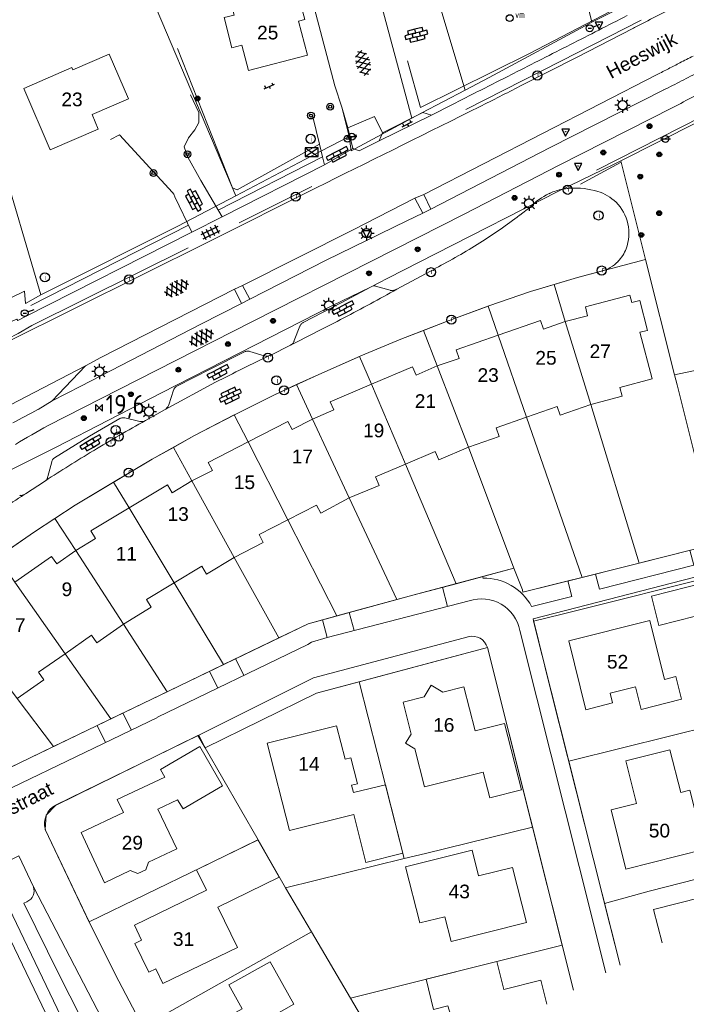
# Model space of a CAD drawing. Header units: metres. Extents: x 117922 to 130630, y 447724 to 454087.
# Tile 45 of 61: x 125451 to 125539, y 451205 to 451335. Entities that reach past the tile are written whole.
import ezdxf

# ---------------------------------------------------------------- set-up
doc = ezdxf.new("R2010")
doc.units = ezdxf.units.M
doc.layers.get('0').update_dxf_attribs({"color": 8})
for name, color, linetype, lineweight in [('B01', 8, 'Continuous', 0), ('B11', 8, 'Continuous', 0), ('G01', 8, 'Continuous', 0), ('G02', 8, 'Continuous', 0), ('G03', 8, 'Continuous', 0), ('Q19', 8, 'Continuous', 0), ('T00', 8, 'Continuous', 0), ('V00', 8, 'Continuous', 0), ('Z02', 7, 'Continuous', 0), ('Z06', 7, 'Continuous', 0)]:
    doc.layers.add(name, color=color, linetype=linetype, lineweight=lineweight)
for name, color, linetype in [('SYM-GV1', 8, 'Continuous'), ('SYM-OV4', 8, 'Continuous'), ('SYM-OV5', 8, 'Continuous'), ('TOPOT14', 8, 'Continuous'), ('TOPOT20', 8, 'Continuous'), ('TOPOT21', 8, 'Continuous'), ('TOPOT23', 8, 'Continuous'), ('TOPOT26', 8, 'Continuous'), ('TOPOT28', 8, 'Continuous'), ('TOPOT30', 1, 'Continuous'), ('TOPOT36', 8, 'Continuous'), ('TOPOT52', 8, 'Continuous'), ('TOPOT63', 8, 'Continuous'), ('TOPOT85', 8, 'Continuous'), ('TOPOT94', 8, 'Continuous')]:
    doc.layers.add(name, color=color, linetype=linetype)
doc.styles.add('ISO', font='ISO')
doc.styles.add('Z02', font='arial.ttf', dxfattribs={"height": 1.8})
doc.styles.add('Z06', font='arial.ttf', dxfattribs={"height": 1.8})

# ---------------------------------------------------------------- blocks, each defined once
blk = doc.blocks.new('asfalt6')
at = {"color": 0, "linetype": 'ByBlock', "lineweight": -2}
for p, q in [((-0.76, 1.01), (0.3, 1.62)), ((-0.3, 1.62), (0.76, 1.01)), ((-0.93, 0.18), (0.7, 1.13)), ((-0.89, -0.52), (0.89, 0.52)), ((-0.89, 0.52), (0.89, -0.52)), ((-0.7, 1.13), (0.93, 0.18)), ((-0.93, -0.18), (0.7, -1.13)), ((-0.76, -1.01), (0.3, -1.62)), ((-0.7, -1.13), (0.93, -0.18)), ((-0.3, -1.62), (0.76, -1.01))]:
    blk.add_line(p, q, dxfattribs=at)
blk = doc.blocks.new('tegels4')
at = {"color": 0, "linetype": 'ByBlock', "lineweight": -2}
for p, q in [((0.62, 0.94), (-0.62, 0.94)), ((0.62, 0.31), (-0.62, 0.31)), ((-0.31, -1.23), (-0.31, 1.25)), ((0.31, -1.23), (0.31, 1.25)), ((0.62, -0.31), (-0.62, -0.31)), ((0.62, -0.94), (-0.62, -0.94))]:
    blk.add_line(p, q, dxfattribs=at)
blk = doc.blocks.new('paal')
at = {"color": 0}
for radius in [0.45, 0.2]:
    blk.add_circle((0, 0), radius, dxfattribs=at)
blk = doc.blocks.new('lichtmast')
at = {"color": 0}
for p, q in [((-0.6, 0), (-1, 0)), ((-0.71, 0.71), (-0.42, 0.42)), ((0, 0.6), (0, 1)), ((0.42, 0.42), (0.71, 0.71)), ((0.6, 0), (1, 0)), ((-0.42, -0.42), (-0.71, -0.71)), ((0, -0.6), (0, -1)), ((0.42, -0.42), (0.71, -0.71))]:
    blk.add_line(p, q, dxfattribs=at)
blk.add_circle((0, 0), 0.6, dxfattribs=at)
blk = doc.blocks.new('schk')
at = {"color": 0}
for p, q in [((0.86, 0.56), (-0.86, 0.56)), ((-0.86, 0.56), (-0.86, -0.56)), ((0.86, -0.56), (0.86, 0.56)), ((-0.86, -0.56), (0.86, -0.56))]:
    blk.add_line(p, q, dxfattribs=at)
at = {"color": 0, "linetype": 'Continuous'}
for p, q in [((-0.86, 0.56), (0.86, -0.56)), ((-0.86, -0.56), (0.86, 0.56))]:
    blk.add_line(p, q, dxfattribs=at)
blk = doc.blocks.new('vlaggenmast')
at = {"color": 0}
blk.add_circle((0, 0), 0.45, dxfattribs=at)
at = {"color": 0, "style": 'ISO'}
blk.add_attdef('VLAGGENMAST', (0.7, 0), '', height=0.9, dxfattribs=at)
blk = doc.blocks.new('boom')
at = {"color": 0}
for radius in [0.315, 0.225, 0.135]:
    blk.add_circle((0, 0), radius, dxfattribs=at)
blk = doc.blocks.new('verkeersbord')
at = {"color": 0}
for p, q in [((0.5, 0.32), (-0.5, 0.32)), ((-0.5, 0.32), (0, -0.6)), ((0, -0.6), (0.5, 0.32))]:
    blk.add_line(p, q, dxfattribs=at)
blk = doc.blocks.new('aanduidingsbord')
at = {"color": 0}
for p, q in [((-0.81, -0.33), (0, 0)), ((-1.45, -0.5), (-1.01, -0.5))]:
    blk.add_line(p, q, dxfattribs=at)
blk.add_circle((-1.23, -0.5), 0.45, dxfattribs=at)
blk = doc.blocks.new('klinkers4')
at = {"color": 0, "linetype": 'ByBlock', "lineweight": -2}
for p, q in [((0, 1.5), (-0.5, 1.5)), ((-0.5, 1.5), (-0.5, 0.5)), ((0, 1.5), (0, 1)), ((-0.5, 0.5), (-0.5, -0.5)), ((0, 0.5), (-0.5, 0.5)), ((0.5, 1), (0, 1)), ((0, 1), (0, 0.5)), ((0, 0.5), (0, 0)), ((0.5, 0), (0, 0)), ((0, 0), (0, -0.5)), ((0.5, 0), (0.5, 1)), ((0.5, -1), (0.5, 0)), ((-0.5, -0.5), (-0.5, -1.5)), ((0, -0.5), (-0.5, -0.5)), ((0, -0.5), (0, -1)), ((0, -1), (0.5, -1)), ((0, -1), (0, -1.5)), ((-0.5, -1.5), (0, -1.5))]:
    blk.add_line(p, q, dxfattribs=at)
blk = doc.blocks.new('klinkers6')
at = {"color": 0, "linetype": 'ByBlock', "lineweight": -2}
for p, q in [((0.25, 1.5), (-0.25, 1.5)), ((-0.25, 1.5), (-0.25, 0.5)), ((0.25, 0.5), (0.25, 1.5)), ((-0.25, 1), (-0.75, 1)), ((-0.75, 1), (-0.75, 0)), ((-0.25, 0), (-0.75, 0)), ((-0.75, 0), (-0.75, -1)), ((0.25, 0.5), (-0.25, 0.5)), ((-0.25, 0.5), (-0.25, -0.5)), ((0.75, 1), (0.25, 1)), ((0.25, -0.5), (0.25, 0.5)), ((0.75, 0), (0.75, 1)), ((-0.75, -1), (-0.25, -1)), ((-0.25, -0.5), (-0.25, 0)), ((0.25, -0.5), (-0.25, -0.5)), ((-0.25, -0.5), (-0.25, -1.5)), ((0.75, 0), (0.25, 0)), ((0.25, 0), (0.25, -0.5)), ((0.25, -1.5), (0.25, -0.5)), ((0.25, -1), (0.75, -1)), ((0.75, -1), (0.75, 0)), ((-0.25, -1.5), (0.25, -1.5))]:
    blk.add_line(p, q, dxfattribs=at)
blk = doc.blocks.new('klinkers2')
at = {"color": 0, "linetype": 'ByBlock', "lineweight": -2}
for p, q in [((-0.31, 0.5), (0, 0.5)), ((0, -0.75), (0, 0.75)), ((0, 0), (0.31, 0)), ((0, -0.5), (-0.31, -0.5))]:
    blk.add_line(p, q, dxfattribs=at)
blk = doc.blocks.new('grensmarkering')
at = {"color": 0}
blk.add_line((-0.67, 0), (0.67, 0), dxfattribs=at)
blk.add_circle((0, 0), 0.45, dxfattribs=at)
blk = doc.blocks.new('kolk')
at = {"color": 0}
blk.add_circle((0, 0), 0.6, dxfattribs=at)
at = {"color": 0, "linetype": 'Continuous', "style": 'ISO'}
blk.add_attdef('KOLK', (-0.04, -0.26), '', height=0.8, dxfattribs=at)
blk = doc.blocks.new('inspectieput')
at = {"color": 0}
blk.add_circle((0, 0), 0.6, dxfattribs=at)
at = {"color": 0, "linetype": 'Continuous', "style": 'ISO'}
blk.add_attdef('I', (0, -0.39), '', height=0.8, dxfattribs=at)
blk = doc.blocks.new('verkeersbord-pl')
at = {"color": 0, "linetype": 'Continuous'}
blk.add_circle((0, 0), 0.03, dxfattribs=at)
blk = doc.blocks.new('kilometerpaal')
at = {"color": 0}
for p, q in [((-0.44, 0.44), (0.44, -0.44)), ((-0.44, -0.44), (-0.44, 0.44)), ((0.44, 0.44), (-0.44, -0.44)), ((0.44, -0.44), (0.44, 0.44))]:
    blk.add_line(p, q, dxfattribs=at)
at = {"color": 0, "style": 'ISO'}
blk.add_attdef('KILOMETERPAAL', (0.59, 0.87), '', height=2.5, dxfattribs=at)

msp = doc.modelspace()

# ---------------------------------------------------------------- linework, layer by layer
at = {"layer": 'B01', "flags": 128}
for points in [[(125481.09, 451327.82), (125480.22, 451331.16), (125478.89, 451330.82), (125477.86, 451334.79), (125479.18, 451335.13), (125478.32, 451338.47), (125484.3, 451340.02), (125482.44, 451347.27), (125479.19, 451346.43), (125476.93, 451355.1), (125483.7, 451356.86), (125485.97, 451348.15), (125484.76, 451347.84), (125486.65, 451340.58), (125486.09, 451340.43), (125486.57, 451338.59), (125487.37, 451338.8), (125488.49, 451334.53), (125487.66, 451334.31), (125488.83, 451329.84), (125481.09, 451327.82)], [(125465.27, 451324.09), (125462.75, 451329.97), (125457.97, 451327.91), (125457.84, 451328.21), (125451.5, 451325.47), (125454.96, 451317.4), (125461.3, 451320.12), (125460.48, 451322.04), (125465.27, 451324.09)], [(125526.13, 451283.87), (125530.26, 451284.95), (125529.95, 451286.1), (125534.23, 451287.24), (125532.6, 451293.37), (125533.62, 451293.63), (125532.58, 451297.56), (125531.56, 451297.28), (125531.28, 451298.28), (125525.43, 451296.71), (125525.73, 451295.54), (125522.79, 451294.78)], [(125522.79, 451294.78), (125519.93, 451293.79), (125519.53, 451294.92), (125513.97, 451292.99)], [(125513.97, 451292.99), (125508.41, 451291.06), (125508.8, 451289.92), (125505.93, 451288.94)], [(125497.26, 451286.53), (125502.68, 451288.84), (125503.14, 451287.73), (125505.93, 451288.94)], [(125489.52, 451281.95), (125492.32, 451283.15), (125491.85, 451284.24), (125497.26, 451286.53)], [(125517.69, 451282.21), (125521.71, 451283.6), (125522.11, 451282.47), (125526.13, 451283.87)], [(125481.03, 451278.95), (125486.26, 451281.63), (125486.81, 451280.57), (125489.52, 451281.95)], [(125510.04, 451278.27), (125514.07, 451279.68), (125513.68, 451280.82), (125517.69, 451282.21)], [(125473.63, 451273.83), (125476.33, 451275.2), (125475.79, 451276.26), (125481.03, 451278.95)], [(125505.65, 451277.67), (125501.73, 451276)], [(125505.65, 451277.67), (125506.12, 451276.57), (125510.04, 451278.27)], [(125501.73, 451276), (125497.82, 451274.34), (125498.29, 451273.23), (125494.35, 451271.58)], [(125465.35, 451270.26), (125470.4, 451273.29), (125471.02, 451272.26), (125473.63, 451273.83)], [(125494.35, 451271.58), (125490.59, 451269.59), (125490.05, 451270.63), (125486.26, 451268.69)], [(125458.33, 451264.64), (125460.92, 451266.22), (125460.3, 451267.23), (125465.35, 451270.26)], [(125486.26, 451268.69), (125482.47, 451266.76), (125483.02, 451265.69), (125479.21, 451263.75)], [(125450.33, 451260.51), (125455.16, 451263.88), (125455.85, 451262.9), (125458.33, 451264.64)], [(125479.21, 451263.75), (125475.55, 451261.56), (125474.93, 451262.59), (125471.29, 451260.4)], [(125471.29, 451260.4), (125467.65, 451258.21), (125468.27, 451257.18), (125464.6, 451254.96)], [(125542.34, 451256.64), (125541.39, 451260.47), (125534.14, 451258.63), (125535.1, 451254.81), (125542.34, 451256.64)], [(125535.83, 451247.68), (125533.9, 451255.46), (125523.25, 451252.78), (125525.51, 451243.71), (125529.01, 451244.6), (125528.7, 451245.88), (125532.02, 451246.72)], [(125464.6, 451254.96), (125461.12, 451252.52), (125460.43, 451253.51), (125456.94, 451251.07)], [(125456.94, 451251.07), (125453.45, 451248.65), (125454.14, 451247.66), (125450.63, 451245.2)], [(125517, 451233.16), (125514.78, 451241.87), (125510.91, 451240.91), (125509.42, 451246.73), (125506.65, 451246.02), (125505.13, 451246.92), (125504.21, 451245.4), (125501.43, 451244.7), (125502.5, 451240.51), (125501.77, 451239.29), (125502.99, 451238.56), (125504.26, 451233.54), (125511.97, 451235.5), (125512.83, 451232.12), (125517, 451233.16)], [(125494.57, 451237.38), (125493.79, 451237.19), (125492.67, 451241.57), (125483.55, 451239.29), (125486.46, 451227.81), (125494.93, 451229.92), (125496.54, 451223.61), (125501.39, 451224.81), (125499.1, 451233.83), (125494.89, 451232.81), (125494.65, 451233.78), (125495.43, 451233.97), (125494.57, 451237.38)], [(125477.66, 451233.67), (125474.68, 451238.87), (125469.48, 451235.85), (125470.06, 451234.82), (125463.77, 451231.89), (125464.61, 451230.17), (125459.06, 451227.56), (125462.14, 451220.94), (125465.52, 451222.53), (125466.53, 451222.17), (125467.56, 451222.63), (125467.91, 451223.64), (125471.64, 451225.41), (125469.15, 451230.64), (125471.74, 451231.86), (125472.47, 451230.66), (125477.66, 451233.67)], [(125541.14, 451225.35), (125539.2, 451233.11), (125537.98, 451232.81), (125536.57, 451238.44), (125530.75, 451236.99), (125532.16, 451231.36), (125528.82, 451230.51), (125530.77, 451222.73), (125541.14, 451225.35)], [(125485.12, 451221.68), (125482.3, 451226.57), (125474.25, 451222.65), (125475.53, 451219.94), (125466.06, 451215.35), (125467.01, 451213.4), (125466.13, 451212.96), (125467.97, 451209.18), (125468.87, 451209.61), (125469.8, 451207.66), (125479.62, 451212.41), (125477.03, 451217.73), (125485.12, 451221.68)], [(125517.66, 451215.7), (125515.83, 451222.96), (125511.38, 451221.84), (125510.52, 451225.24), (125501.76, 451223.05), (125503.63, 451215.64), (125506.93, 451216.47), (125507.75, 451213.21), (125517.66, 451215.7)], [(125541.53, 451216.21), (125540.82, 451219.05), (125534.42, 451217.43), (125535.54, 451213.03)], [(125487.05, 451204.96), (125483.95, 451210.54), (125478.5, 451207.49), (125480.24, 451204.35), (125472.76, 451200.18), (125475.68, 451194.96), (125476.86, 451194.61), (125477.44, 451193.59), (125485.39, 451198.06), (125483.39, 451201.66), (125483.82, 451203.13), (125487.05, 451204.96)], [(125520.34, 451204.94), (125519.55, 451208.11), (125514.7, 451206.9), (125513.77, 451210.58), (125504.45, 451208.24), (125505.44, 451204.27), (125507.32, 451204.75), (125508.07, 451202.33), (125508.92, 451198.97), (125509.01, 451198.91)]]:
    msp.add_lwpolyline(points, dxfattribs=at)
at = {"layer": 'B11', "flags": 128}
msp.add_lwpolyline([(125532.02, 451246.72), (125532.78, 451243.73), (125538.07, 451245.08), (125537.32, 451248.06), (125535.83, 451247.68)], dxfattribs=at)
at = {"layer": 'G01', "flags": 128}
for points in [[(125518.64, 451366.19), (125522.39, 451350.14), (125526.29, 451334.19)], [(125502.67, 451349.62), (125506.42, 451335.91), (125509.62, 451325.26)], [(125495.56, 451347.72), (125502.59, 451321.55)], [(125464.34, 451346.84), (125479.41, 451311.35)], [(125442.73, 451335.69), (125453.74, 451298.29)], [(125550.36, 451326.38), (125540.1, 451320.99), (125530.09, 451315.95)], [(125553.28, 451303.26), (125555.75, 451291.57), (125550.25, 451290.54), (125537.16, 451287.79)], [(125521.3, 451299.66), (125524.39, 451300.57), (125533.35, 451302.96)], [(125512.64, 451296.82), (125512.71, 451296.84), (125518.22, 451298.75), (125521.3, 451299.66)], [(125521.3, 451299.66), (125522.79, 451294.78), (125526.13, 451283.87), (125532.51, 451263.01)], [(125504.13, 451293.62), (125507.13, 451294.78), (125512.64, 451296.82)], [(125512.64, 451296.82), (125513.97, 451292.99), (125517.69, 451282.21), (125524.99, 451261.12)], [(125495.7, 451290.2), (125495.87, 451290.27), (125501.13, 451292.46), (125504.13, 451293.62)], [(125504.13, 451293.62), (125505.93, 451288.94), (125510.04, 451278.27), (125515.99, 451262.34)], [(125487.4, 451286.49), (125490.33, 451287.84), (125495.7, 451290.2)], [(125495.7, 451290.2), (125497.26, 451286.53), (125501.73, 451276), (125508.4, 451260.29)], [(125479.21, 451282.51), (125479.41, 451282.61), (125484.48, 451285.14), (125487.4, 451286.49)], [(125487.4, 451286.49), (125489.52, 451281.95), (125494.35, 451271.58), (125500.59, 451258.19)], [(125471.2, 451278.23), (125473.98, 451279.78), (125479.21, 451282.51)], [(125479.21, 451282.51), (125481.03, 451278.95), (125486.26, 451268.69), (125492.7, 451256.05)], [(125463.32, 451273.64), (125468.38, 451276.66), (125471.2, 451278.23)], [(125471.2, 451278.23), (125473.63, 451273.83), (125479.21, 451263.75), (125485.06, 451253.16)], [(125455.59, 451268.87), (125458.27, 451270.62), (125463.32, 451273.64)], [(125463.32, 451273.64), (125465.35, 451270.26), (125471.29, 451260.4), (125477.77, 451249.65)], [(125448.04, 451263.79), (125452.92, 451267.13), (125455.59, 451268.87)], [(125455.59, 451268.87), (125458.33, 451264.64), (125464.6, 451254.96), (125470.36, 451246.08)], [(125542.74, 451265.57), (125532.51, 451263.01)], [(125462.94, 451242.5), (125456.94, 451251.07), (125450.33, 451260.51), (125448.04, 451263.79)], [(125532.51, 451263.01), (125530.4, 451262.48), (125524.99, 451261.12)], [(125515.99, 451262.34), (125508.4, 451260.29)], [(125524.99, 451261.12), (125517.21, 451259.17), (125517.14, 451259.48), (125515.99, 451262.34)], [(125518.6, 451255.37), (125522.39, 451256.27), (125543.74, 451261.61)], [(125508.4, 451260.29), (125502.7, 451258.76), (125500.59, 451258.19)], [(125440.69, 451258.45), (125443.71, 451254.43), (125450.63, 451245.2), (125455.39, 451238.86)], [(125500.59, 451258.19), (125492.7, 451256.05)], [(125492.7, 451256.05), (125488.92, 451255.02), (125485.06, 451253.16)], [(125518.6, 451255.37), (125523.25, 451236.92)], [(125485.06, 451253.16), (125477.77, 451249.65)], [(125495.67, 451247.39), (125512.53, 451251.88), (125518.47, 451228.27)], [(125477.77, 451249.65), (125470.36, 451246.08)], [(125475.37, 451238.67), (125490.03, 451245.88), (125495.67, 451247.39)], [(125501.57, 451224.11), (125495.67, 451247.39)], [(125470.36, 451246.08), (125462.94, 451242.5)], [(125462.94, 451242.5), (125461.05, 451241.59), (125455.39, 451238.86)], [(125523.25, 451236.92), (125530.32, 451238.7), (125548.36, 451243.18)], [(125474.43, 451240.31), (125455.68, 451231.11), (125454.45, 451229.84), (125454.33, 451227.96), (125460.1, 451215.77)], [(125474.43, 451240.31), (125475.37, 451238.67)], [(125455.39, 451238.86), (125447.76, 451235.18)], [(125482.33, 451226.57), (125475.37, 451238.67)], [(125523.25, 451236.92), (125526.46, 451224.19), (125527.96, 451218.19)], [(125518.47, 451228.27), (125504.38, 451224.8), (125501.57, 451224.11)], [(125518.47, 451228.27), (125522.38, 451212.73)], [(125460.1, 451215.77), (125482.33, 451226.57)], [(125485.96, 451220.26), (125482.33, 451226.57)], [(125501.57, 451224.11), (125485.96, 451220.26)], [(125527.96, 451218.19), (125533.81, 451219.82), (125540.21, 451221.46), (125552.99, 451224.75)], [(125449.46, 451198.77), (125455.4, 451201.62), (125445.62, 451221.93), (125437.33, 451217.95)], [(125489.38, 451214.46), (125485.96, 451220.26)], [(125527.96, 451218.19), (125529.99, 451210.07)], [(125460.1, 451215.77), (125460.2, 451215.55), (125464.01, 451208), (125467.17, 451201.98)], [(125467.17, 451201.98), (125489.38, 451214.46)], [(125494.51, 451205.76), (125489.38, 451214.46)], [(125522.38, 451212.73), (125494.51, 451205.76)], [(125522.38, 451212.73), (125523.87, 451206.82)], [(125497.03, 451201.47), (125494.51, 451205.76)]]:
    msp.add_lwpolyline(points, dxfattribs=at)
at = {"layer": 'G02', "flags": 128}
for points in [[(125479.41, 451311.35), (125489.4, 451316.58), (125494.34, 451319.15)], [(125499.41, 451300.48), (125505.69, 451303.68), (125521.89, 451311.96), (125529.22, 451315.51), (125530.09, 451315.95)], [(125530.09, 451315.95), (125533.35, 451302.96)], [(125453.74, 451298.29), (125454.61, 451298.76), (125471.79, 451307.36), (125479.41, 451311.35)], [(125533.35, 451302.96), (125537.16, 451287.79)], [(125391.43, 451236.98), (125392.23, 451237.47), (125397.15, 451240.72), (125406.22, 451247.54), (125422.04, 451258.84), (125433.65, 451266.95), (125447.29, 451274.06), (125455.67, 451278.21), (125469.62, 451285.4), (125492.12, 451296.91), (125497.06, 451299.28), (125499.41, 451300.48)], [(125416.8, 451281.82), (125451.59, 451298.78), (125451.7, 451297.18), (125453.74, 451298.29)], [(125537.16, 451287.79), (125537.5, 451286.45), (125542.74, 451265.57)]]:
    msp.add_lwpolyline(points, dxfattribs=at)
at = {"layer": 'G03', "flags": 128}
for points in [[(125487.23, 451345.64), (125492.45, 451325.79), (125493.37, 451323.02), (125494.34, 451319.15)], [(125526.29, 451334.19), (125536.85, 451339.56), (125538.7, 451340.53)], [(125509.62, 451325.26), (125512.77, 451326.91), (125525.96, 451334.03), (125526.29, 451334.19)], [(125502.59, 451321.55), (125503.91, 451322.26), (125509.62, 451325.26)], [(125494.58, 451317.27), (125502.59, 451321.55)], [(125494.34, 451319.15), (125494.58, 451317.27)]]:
    msp.add_lwpolyline(points, dxfattribs=at)
at = {"layer": 'Q19', "flags": 128}
for points in [[(125491.1, 451315.42), (125494.83, 451317.56)], [(125470.1, 451283.23), (125476.74, 451286.79)]]:
    msp.add_lwpolyline(points, dxfattribs=at)
at = {"layer": 'Q19'}
for centre, radius, start, end in [((125321.9, 451621.58), 368.74, 298.3733, 298.9904), ((125329.65, 451607.51), 352.68, 297.7075, 298.3526), ((125332, 451602.76), 347.38, 297.0787, 297.7288), ((125327.89, 451610.78), 356.39, 296.4646, 297.0803), ((125616.72, 451012.63), 307.83, 115.5531, 117.047), ((125579.32, 451080.63), 230.12, 119.0682, 120.0563), ((125579.14, 451081.12), 229.6, 120.0774, 121.0675), ((125578.95, 451081.58), 229.11, 121.0875, 122.0387), ((125572.58, 451091.74), 217.12, 122.0355, 122.9962), ((125562.47, 451100.81), 204, 122.9335, 123.9422)]:
    msp.add_arc(centre, radius, start, end, dxfattribs=at)
at = {"layer": 'T00', "flags": 128}
for points in [[(125502.01, 451329.1), (125503.71, 451322.96), (125518.07, 451330.06), (125536.12, 451339.48)], [(125532.78, 451334.46), (125522.18, 451329.04), (125509.67, 451322.68)], [(125471.72, 451330.71), (125478.98, 451312.38), (125479.58, 451312.12), (125490.43, 451318.13)], [(125526.88, 451314.72), (125549.08, 451325.98)], [(125477.08, 451309.46), (125490.84, 451316.47)], [(125530.06, 451315.74), (125524.8, 451312.88)], [(125489.41, 451312.54), (125479.85, 451307.76)], [(125452.42, 451296.91), (125473.18, 451307.48)], [(125473.12, 451304.47), (125452.55, 451294.25), (125450.77, 451293.22), (125449.41, 451292.53), (125428.86, 451282.3)], [(125540.33, 451264.96), (125530.4, 451262.48), (125517.21, 451259.17), (125517.14, 451259.48), (125515.99, 451262.34), (125502.7, 451258.76), (125488.92, 451255.02), (125461.05, 451241.59), (125437.09, 451230.03), (125432.04, 451235.87)]]:
    msp.add_lwpolyline(points, dxfattribs=at)
at = {"layer": 'V00', "flags": 128}
for points in [[(125516.82, 451325.75), (125524.24, 451329.55), (125531.67, 451333.35)], [(125531.67, 451333.35), (125531.78, 451333.41), (125531.9, 451333.47)], [(125534.88, 451327.28), (125519.89, 451319.59), (125504.15, 451311.49)], [(125535.74, 451325.27), (125520.79, 451317.69), (125505.1, 451309.59)], [(125477.59, 451308.58), (125474.81, 451313.34), (125473.1, 451316.42), (125472.62, 451317.79), (125473.19, 451318.97), (125474.02, 451320.02), (125474.56, 451321), (125474.52, 451322.29), (125473.46, 451324.63)], [(125505.17, 451321.97), (125507.87, 451323.33), (125510.58, 451324.7)], [(125454.69, 451281.13), (125464.01, 451285.83), (125481.53, 451294.75), (125497.26, 451302.74), (125509.47, 451308.91), (125521.98, 451315.37), (125536.94, 451322.96)], [(125494.15, 451320.29), (125493.37, 451323.02)], [(125490.43, 451318.13), (125489.54, 451321.73)], [(125494.15, 451320.29), (125497.66, 451321.76), (125498.74, 451319.61)], [(125498.29, 451318.58), (125505.17, 451321.97)], [(125498.74, 451319.61), (125504.02, 451322.29), (125505.17, 451321.97)], [(125494.15, 451320.29), (125494.83, 451317.56)], [(125473.62, 451306.57), (125471.4, 451311.21), (125471.25, 451311.54), (125471.07, 451311.76), (125464.09, 451319.35), (125462.91, 451318.76)], [(125495.63, 451317.25), (125498.29, 451318.58)], [(125498.74, 451319.61), (125498.29, 451318.58)], [(125490.84, 451316.47), (125490.43, 451318.13)], [(125494.83, 451317.56), (125495.63, 451317.25)], [(125491.1, 451315.42), (125490.84, 451316.47)], [(125477.59, 451308.58), (125491.1, 451315.42)], [(125421.88, 451278.36), (125449.35, 451292.14), (125475.83, 451305.26), (125489.99, 451312.38)], [(125491.25, 451313.01), (125489.99, 451312.38)], [(125502.96, 451311.04), (125494.86, 451306.86), (125480.3, 451299.55)], [(125502.96, 451311.04), (125504.15, 451311.49)], [(125504.01, 451309.04), (125502.96, 451311.04)], [(125505.1, 451309.59), (125504.15, 451311.49)], [(125504.01, 451309.04), (125505.1, 451309.59)], [(125518.16, 451309.84), (125516.78, 451308.77)], [(125473.62, 451306.57), (125477.59, 451308.58)], [(125501.91, 451308.05), (125504.01, 451309.04)], [(125481.24, 451297.72), (125491.31, 451302.85), (125501.91, 451308.05)], [(125451.62, 451295.42), (125473.62, 451306.57)], [(125505.7, 451301.79), (125500.62, 451299.04)], [(125425.13, 451246.07), (125428.88, 451249.2), (125438.14, 451256.53), (125443.26, 451260.38), (125447.97, 451263.74), (125452.92, 451267.13), (125458.27, 451270.62), (125468.38, 451276.66), (125473.98, 451279.78), (125479.41, 451282.61), (125484.48, 451285.14), (125490.33, 451287.84), (125495.87, 451290.27), (125501.13, 451292.46), (125507.13, 451294.78), (125512.71, 451296.84), (125518.22, 451298.75), (125524.39, 451300.57), (125527.49, 451301.4)], [(125479.22, 451299.04), (125480.3, 451299.55)], [(125480.3, 451299.55), (125481.24, 451297.72)], [(125497.15, 451299.32), (125493.29, 451297.24), (125488.29, 451294.66)], [(125499.72, 451298.9), (125497.8, 451299.46)], [(125459.6, 451288.98), (125461.63, 451290.04), (125479.22, 451299.04)], [(125480.17, 451297.17), (125479.22, 451299.04)], [(125455.23, 451284.36), (125458.99, 451286.28), (125474.8, 451294.44), (125480.17, 451297.17)], [(125480.17, 451297.17), (125481.24, 451297.72)], [(125424.46, 451282.44), (125448.81, 451294.34), (125450.6, 451295.12), (125450.71, 451294.92), (125451.62, 451295.42)], [(125487.84, 451294.16), (125487.1, 451292.31)], [(125486.61, 451291.68), (125483.94, 451290.34)], [(125486.71, 451291.73), (125486.66, 451291.71), (125486.61, 451291.68)], [(125480.56, 451290.8), (125476.11, 451288.57), (125471.65, 451286.28)], [(125483.16, 451290.28), (125481.24, 451290.85)], [(125441.24, 451278.93), (125443.33, 451280.5), (125443.4, 451280.56), (125452.95, 451285.5), (125459.6, 451288.98)], [(125456.07, 451285.25), (125459.6, 451288.98)], [(125455.23, 451284.36), (125456.07, 451285.25)], [(125471.2, 451285.76), (125470.61, 451283.85)], [(125455.23, 451284.36), (125453.37, 451283.23)], [(125470.51, 451283.64), (125470.47, 451283.58), (125470.43, 451283.52)], [(125470.1, 451283.23), (125467.52, 451281.76)], [(125470.22, 451283.32), (125470.18, 451283.28), (125470.1, 451283.23)], [(125464.15, 451282.02), (125460.15, 451279.7), (125455.55, 451276.85)], [(125466.76, 451281.64), (125464.8, 451282.11)], [(125455.17, 451276.32), (125454.65, 451274.38)], [(125454.2, 451273.75), (125451.71, 451272.12)], [(125454.2, 451273.75), (125454.27, 451273.79), (125454.34, 451273.84)], [(125454.38, 451273.87), (125454.36, 451273.85), (125454.34, 451273.84)], [(125451.56, 451272.02), (125451.54, 451272.01), (125451.51, 451272)], [(125451.56, 451272.02), (125451.64, 451272.07), (125451.71, 451272.12)], [(125541.66, 451265.32), (125542.58, 451261.84), (125518.56, 451255.65), (125520.86, 451246.41)], [(125526.75, 451261.56), (125527.27, 451259.56), (125539.69, 451262.73), (125539.17, 451264.69)], [(125511.88, 451261.23), (125511.96, 451261.02)], [(125518.36, 451257.3), (125523.63, 451258.62), (125523.11, 451260.65)], [(125506.62, 451259.82), (125507.27, 451257.29)], [(125469.09, 451242.73), (125488.89, 451252.29), (125489.36, 451252.58), (125491.44, 451253.23), (125510.14, 451258.03)], [(125494.35, 451256.5), (125494.97, 451254.13)], [(125490.83, 451255.54), (125491.45, 451253.23)], [(125516.8, 451254.13), (125519.03, 451245.22)], [(125474.54, 451240.36), (125489.65, 451247.91), (125509.98, 451253.31)], [(125510.02, 451253.32), (125510, 451253.32), (125509.98, 451253.31)], [(125474.54, 451240.36), (125475.37, 451238.67), (125490.03, 451245.88), (125512.53, 451251.88)], [(125512.53, 451251.88), (125523.87, 451206.82)], [(125479.38, 451250.43), (125480.48, 451248.23)], [(125475.96, 451248.78), (125477.03, 451246.56)], [(125520.86, 451246.41), (125526.46, 451224.18), (125529.99, 451210.08)], [(125519.03, 451245.22), (125524.63, 451223.08), (125528.14, 451209.09)], [(125439.19, 451228.3), (125469.1, 451242.7)], [(125464.55, 451243.28), (125465.63, 451241.04)], [(125461.16, 451241.65), (125462.25, 451239.41)], [(125474.54, 451240.36), (125455.69, 451231.14)], [(125454.33, 451227.96), (125460.2, 451215.55), (125464.01, 451208), (125467.17, 451201.98), (125472.42, 451192.51), (125475.98, 451186.46), (125478.37, 451182.6)], [(125458.9, 451203.38), (125456.86, 451202.38), (125447.12, 451222.65), (125450.83, 451224.48)], [(125450.83, 451224.48), (125452.76, 451220.4)], [(125449.46, 451198.77), (125455.4, 451201.62), (125445.62, 451221.93), (125410.82, 451205.2), (125420.57, 451184.89), (125425.31, 451187.16)], [(125452.76, 451220.4), (125468.96, 451189.19), (125474.29, 451180.43)], [(125458.9, 451203.38), (125456.19, 451208.72), (125451.51, 451218.23), (125451.91, 451218.43)]]:
    msp.add_lwpolyline(points, dxfattribs=at)
at = {"layer": 'V00'}
for centre, radius, start, end in [((124743.58, 452861.48), 1719.38, 297.28996, 297.50078), ((123280.67, 455730.82), 4938.26, 297.01125, 297.10858), ((123535.8, 455230.9), 4377, 296.8981, 297.00791), ((125657.02, 451094.63), 262.77, 116.5385, 116.9615), ((125658.35, 451091.96), 265.75, 117.3207, 117.6858), ((125682.02, 451045.98), 317.46, 117.0022, 117.3079), ((125411.34, 451575.53), 279.47, 296.9727, 297.5146), ((123191.87, 455909.48), 5137.76, 296.8275, 296.89502), ((125401.26, 451594.32), 300.79, 296.5557, 297.0591), ((125180.08, 451983.28), 738.74, 296.6552, 297.11843), ((124675.57, 452981.78), 1869.13, 297.44135, 297.53737), ((123108.55, 456143.96), 5386.58, 296.25325, 296.49366), ((125523.88, 451304.83), 7.52, 99.8332, 112.7819), ((125523.93, 451304.52), 7.83, 93.6747, 99.7931), ((125524.05, 451302.14), 10.22, 72.9155, 93.4813), ((125524.39, 451303.76), 8.71, 115.3924, 135.7133), ((125523.77, 451305.08), 7.24, 112.7415, 115.4549), ((125525.27, 451306.13), 6.05, 46.0696, 72.8791), ((125525.6, 451306.48), 5.56, 12.2996, 45.996), ((125467.64, 451374.22), 81.84, 304.6757, 306.8989), ((125468.55, 451373.07), 80.38, 302.3433, 304.6063), ((125525.35, 451306.42), 5.82, 339.3596, 12.2959), ((125469.85, 451370.94), 77.88, 299.8886, 302.3761), ((125526.32, 451306.06), 4.78, 315.4299, 339.3394), ((125469.36, 451371.74), 78.82, 297.4524, 299.9093), ((125526.41, 451305.83), 4.56, 283.7004, 316.7647), ((125497.67, 451298.67), 0.83, 115.7205, 128.8039), ((125497.63, 451298.71), 0.781, 100.3731, 114.4067), ((125497.62, 451298.76), 0.729, 87.7643, 99.7638), ((125497.61, 451298.64), 0.851, 76.9589, 87.309), ((125499.93, 451300.22), 1.34, 261.1374, 270.0228), ((125499.94, 451300.25), 1.36, 269.4653, 278.236), ((125499.96, 451300.32), 1.44, 277.198, 287.215), ((125499.95, 451300.37), 1.48, 286.9946, 296.777), ((125488.64, 451293.87), 0.851, 148.4569, 159.9207), ((125488.64, 451293.87), 0.856, 137.3186, 148.8079), ((125488.77, 451293.74), 1.04, 127.4403, 136.8821), ((125488.76, 451293.72), 1.04, 116.5405, 126.0678), ((125486.31, 451292.41), 0.784, 300.3008, 309.9676), ((125486.33, 451292.41), 0.777, 309.1779, 327.1633), ((125486.32, 451292.42), 0.787, 326.7224, 339.2522), ((125486.32, 451292.43), 0.792, 338.6507, 351.1877), ((125480.95, 451290.01), 0.878, 104.2677, 116.182), ((125480.97, 451289.97), 0.925, 93.3361, 104.7707), ((125480.97, 451290.05), 0.838, 82.3053, 93.4785), ((125480.96, 451289.92), 0.975, 73.5398, 83.1525), ((125483.44, 451291.2), 0.96, 253.0008, 263.6205), ((125483.46, 451291.23), 1, 262.9464, 273.2139), ((125483.48, 451291.22), 0.983, 272.0503, 284.8037), ((125483.45, 451291.35), 1.12, 284.6363, 295.865), ((125472.22, 451285.26), 1.16, 119.3519, 128.3755), ((125472.22, 451285.39), 1.08, 151.2389, 159.9884), ((125472.08, 451285.45), 0.933, 140.1355, 150.3873), ((125472.11, 451285.43), 0.968, 129.6324, 140.3676), ((125468.84, 451284.57), 1.91, 330.7886, 337.998), ((125522.74, 451149.77), 150.41, 117.4675, 118.8936), ((125468.95, 451284.85), 1.99, 309.6843, 318.0909), ((125663.2, 450917.15), 419.47, 119.8064, 120.486), ((125464.54, 451281.38), 0.748, 107.9448, 121.3767), ((125464.58, 451281.32), 0.82, 97.3298, 109.6364), ((125464.59, 451281.21), 0.925, 86.7823, 96.7753), ((125464.58, 451281.2), 0.94, 76.2039, 86.1434), ((125466.98, 451282.69), 1.07, 258.253, 268.2558), ((125466.98, 451282.61), 0.989, 267.8856, 278.8115), ((125466.99, 451282.67), 1.05, 277.9922, 289.1299), ((125467, 451282.65), 1.03, 288.946, 300.4488), ((125455.79, 451276.24), 0.621, 155.3507, 172.329), ((125455.84, 451276.24), 0.666, 141.4336, 157.3837), ((125455.85, 451276.25), 0.665, 129.6038, 142.558), ((125455.89, 451276.21), 0.72, 117.9476, 130.0599), ((125453.83, 451274.49), 0.832, 311.3934, 325.9274), ((125453.75, 451274.53), 0.913, 326.3949, 338.3131), ((125453.73, 451274.53), 0.934, 339.2394, 350.9366), ((125451.13, 451272.73), 0.817, 269.7094, 281.7118), ((125451.13, 451272.82), 0.908, 280.2416, 294.9088), ((125451.1, 451272.71), 0.796, 259.4886, 271.714), ((125512.08, 451253.86), 7.16, 28.7823, 91.0256), ((125511.78, 451253.19), 5.1, 10.5625, 108.7182), ((125510.54, 451251.31), 2.07, 15.8515, 104.5459), ((125456.93, 451228.73), 2.71, 117.1594, 196.4651), ((125451.29, 451219.87), 1.56, 293.4042, 19.9528)]:
    msp.add_arc(centre, radius, start, end, dxfattribs=at)

# ---------------------------------------------------------------- block references
at = {"layer": 'SYM-GV1'}
for p, rotation in [((125496.15, 451328.83), 15.40899532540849), ((125471.6, 451299.19), 296.7984631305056), ((125474.88, 451292.7), 297.1846195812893)]:
    msp.add_blockref('asfalt6', p, dxfattribs=dict(at, rotation=rotation))
at = {"layer": 'SYM-OV4'}
for name, p, rotation in [('klinkers6', (125503.19, 451332.52), 285.0632295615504), ('klinkers2', (125483.82, 451325.73), 294.6355858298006), ('klinkers2', (125501.99, 451320.77), 296.5562307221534), ('klinkers4', (125492.86, 451316.68), 297.4031190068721), ('klinkers6', (125473.91, 451310.77), 207.8046773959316), ('klinkers4', (125493.63, 451296.39), 297.3205761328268), ('klinkers4', (125477.17, 451288.02), 297.2233597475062), ('klinkers6', (125478.68, 451285.04), 295.5042364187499), ('klinkers4', (125460.41, 451278.7), 300.9017816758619)]:
    msp.add_blockref(name, p, dxfattribs=dict(at, rotation=rotation))
at = {"layer": 'SYM-OV5', "rotation": 296.2872380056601}
msp.add_blockref('tegels4', (125476.09, 451306.5), dxfattribs=at)
at = {"layer": 'TOPOT14'}
msp.add_blockref('schk', (125489.4, 451317.08), dxfattribs=at)
at = {"layer": 'TOPOT20'}
for p in [(125527.23, 451333.88), (125527.23, 451333.88), (125495.35, 451319.35), (125452.85, 451296.39)]:
    msp.add_blockref('aanduidingsbord', p, dxfattribs=at)
at = {"layer": 'TOPOT21'}
for p in [(125530.33, 451323.26), (125518.02, 451310.35), (125496.61, 451306.42), (125491.66, 451296.9), (125461.45, 451288.22), (125467.97, 451282.95)]:
    msp.add_blockref('lichtmast', p, dxfattribs=at)
at = {"layer": 'TOPOT23'}
ref = msp.add_blockref('kolk', (125519.11, 451327.17), dxfattribs=at)
ref.add_attrib('KOLK', 'r', (125519.07, 451326.91), dxfattribs={"color": 0, "height": 0.8, "style": 'ISO'})
ref = msp.add_blockref('kolk', (125523.11, 451312.13), dxfattribs=at)
ref.add_attrib('KOLK', 'r', (125523.06, 451311.87), dxfattribs={"color": 0, "height": 0.8, "style": 'ISO'})
ref = msp.add_blockref('kolk', (125487.29, 451311.21), dxfattribs=at)
ref.add_attrib('KOLK', 'r', (125487.25, 451310.95), dxfattribs={"color": 0, "height": 0.8, "style": 'ISO'})
ref = msp.add_blockref('kolk', (125505.12, 451301.28), dxfattribs=at)
ref.add_attrib('KOLK', 'r', (125505.08, 451301.02), dxfattribs={"color": 0, "height": 0.8, "style": 'ISO'})
ref = msp.add_blockref('kolk', (125527.58, 451301.5), dxfattribs=at)
ref.add_attrib('KOLK', 'r', (125527.54, 451301.24), dxfattribs={"color": 0, "height": 0.8, "style": 'ISO'})
ref = msp.add_blockref('kolk', (125465.36, 451300.32), dxfattribs=at)
ref.add_attrib('KOLK', 'r', (125465.32, 451300.06), dxfattribs={"color": 0, "height": 0.8, "style": 'ISO'})
ref = msp.add_blockref('kolk', (125507.78, 451295.03), dxfattribs=at)
ref.add_attrib('KOLK', 'r', (125507.73, 451294.77), dxfattribs={"color": 0, "height": 0.8, "style": 'ISO'})
ref = msp.add_blockref('kolk', (125483.63, 451290.03), dxfattribs=at)
ref.add_attrib('KOLK', 'r', (125483.59, 451289.77), dxfattribs={"color": 0, "height": 0.8, "style": 'ISO'})
ref = msp.add_blockref('kolk', (125485.76, 451285.74), dxfattribs=at)
ref.add_attrib('KOLK', 'r', (125485.72, 451285.48), dxfattribs={"color": 0, "height": 0.8, "style": 'ISO'})
ref = msp.add_blockref('kolk', (125462.92, 451278.93), dxfattribs=at)
ref.add_attrib('KOLK', 'r', (125462.88, 451278.66), dxfattribs={"color": 0, "height": 0.8, "style": 'ISO'})
ref = msp.add_blockref('kolk', (125465.29, 451274.91), dxfattribs=at)
ref.add_attrib('KOLK', 'r', (125465.25, 451274.64), dxfattribs={"color": 0, "height": 0.8, "style": 'ISO'})
at = {"layer": 'TOPOT26'}
for p in [(125474.37, 451324.14), (125533.87, 451320.5), (125527.79, 451317.04), (125535.16, 451316.78), (125521.97, 451314.12), (125532.65, 451313.86), (125516.11, 451311.07), (125535.15, 451309.05), (125532.79, 451306.19), (125503.35, 451304.3), (125496.95, 451301.14), (125484.31, 451294.88), (125478.37, 451291.83), (125471.85, 451288.45), (125465.6, 451285.22), (125459.4, 451282.07)]:
    msp.add_blockref('boom', p, dxfattribs=at)
at = {"layer": 'TOPOT28'}
ref = msp.add_blockref('inspectieput', (125489.25, 451318.83), dxfattribs=at)
ref.add_attrib('I', 'i', (125489.25, 451318.44), dxfattribs={"color": 0, "height": 0.8, "style": 'ISO'})
ref = msp.add_blockref('inspectieput', (125527.16, 451308.75), dxfattribs=at)
ref.add_attrib('I', 'i', (125527.16, 451308.36), dxfattribs={"color": 0, "height": 0.8, "style": 'ISO'})
ref = msp.add_blockref('inspectieput', (125454.27, 451300.61), dxfattribs=at)
ref.add_attrib('I', 'i', (125454.27, 451300.21), dxfattribs={"color": 0, "height": 0.8, "style": 'ISO'})
ref = msp.add_blockref('inspectieput', (125484.76, 451287.06), dxfattribs=at)
ref.add_attrib('I', 'i', (125484.76, 451286.66), dxfattribs={"color": 0, "height": 0.8, "style": 'ISO'})
ref = msp.add_blockref('inspectieput', (125463.6, 451280.51), dxfattribs=at)
ref.add_attrib('I', 'i', (125463.6, 451280.12), dxfattribs={"color": 0, "height": 0.8, "style": 'ISO'})
ref = msp.add_blockref('inspectieput', (125463.99, 451279.66), dxfattribs=at)
ref.add_attrib('I', 'i', (125463.99, 451279.27), dxfattribs={"color": 0, "height": 0.8, "style": 'ISO'})
at = {"layer": 'TOPOT30'}
ref = msp.add_blockref('kilometerpaal', (125461.43, 451283.43), dxfattribs=at)
ref.add_attrib('KILOMETERPAAL', '19,6', (125462.27, 451282.64), dxfattribs={"color": 0, "height": 2.5, "style": 'ISO'})
at = {"layer": 'TOPOT36'}
for p in [(125494.69, 451319.12), (125535.97, 451318.82)]:
    msp.add_blockref('grensmarkering', p, dxfattribs=at)
at = {"layer": 'TOPOT52'}
for p in [(125491.83, 451323.06), (125489.3, 451321.9), (125473.05, 451316.81), (125468.57, 451314.33)]:
    msp.add_blockref('paal', p, dxfattribs=at)
at = {"layer": 'TOPOT63'}
for p in [(125527.23, 451333.88), (125522.83, 451319.78), (125524.48, 451315.26)]:
    msp.add_blockref('verkeersbord-pl', p, dxfattribs=at)
at = {"layer": 'TOPOT85'}
for p in [(125527.23, 451333.88), (125522.83, 451319.78), (125524.48, 451315.26), (125496.61, 451306.42)]:
    msp.add_blockref('verkeersbord', p, dxfattribs=at)
at = {"layer": 'TOPOT94'}
ref = msp.add_blockref('vlaggenmast', (125515.47, 451334.72), dxfattribs=at)
ref.add_attrib('VLAGGENMAST', 'vm', (125516.17, 451334.72), dxfattribs={"color": 0, "height": 0.9, "style": 'ISO'})

# ---------------------------------------------------------------- texts
at = {"layer": 'Z02', "linetype": 'Continuous', "char_height": 1.8, "attachment_point": 7, "line_spacing_factor": 0.8, "style": 'Z02'}
for s, insert in [('{\\C256;25}', (125482.21, 451331.89)), ('{\\C256;23}', (125456.45, 451323.1)), ('{\\C256;27}', (125525.98, 451289.97)), ('{\\C256;25}', (125518.85, 451289.09)), ('{\\C256;23}', (125511.23, 451286.82)), ('{\\C256;21}', (125502.97, 451283.42)), ('{\\C256;19}', (125496.16, 451279.53)), ('{\\C256;17}', (125486.77, 451276.13)), ('{\\C256;15}', (125479.15, 451272.72)), ('{\\C256;13}', (125470.42, 451268.53)), ('{\\C256;11}', (125463.6, 451263.33)), ('{\\C256;9}', (125456.47, 451258.63)), ('{\\C256;7}', (125450.32, 451253.93)), ('{\\C256;52}', (125528.27, 451249.1)), ('{\\C256;16}', (125505.39, 451240.78)), ('{\\C256;14}', (125487.64, 451235.68)), ('{\\C256;50}', (125533.78, 451226.87)), ('{\\C256;29}', (125464.39, 451225.28)), ('{\\C256;43}', (125507.43, 451218.86)), ('{\\C256;31}', (125471.13, 451212.6))]:
    msp.add_mtext(s, dxfattribs=dict(at, insert=insert))
at = {"layer": 'Z06', "linetype": 'Continuous', "char_height": 1.8, "attachment_point": 7, "line_spacing_factor": 0.8, "style": 'Z06'}
for s, insert, rotation in [('{\\C256;Heeswijk}', (125529.06, 451326.2), 27.9747), ('{\\C256;Riek Kuiperstraat}', (125438.63, 451223.41), 27.1288)]:
    msp.add_mtext(s, dxfattribs=dict(at, insert=insert, rotation=rotation))

doc.saveas('drawing.dxf')
